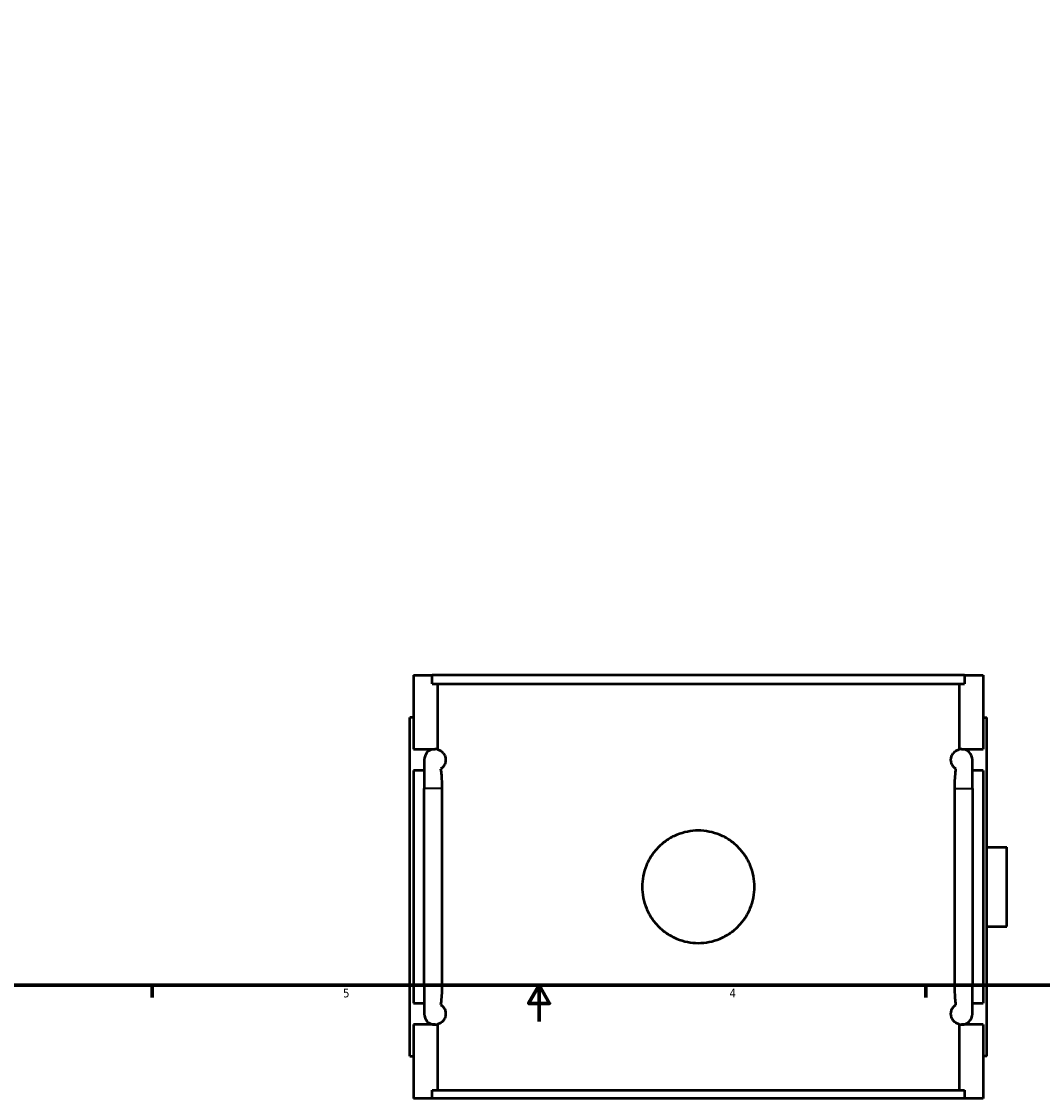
# Model space of a CAD drawing. Header units: inches. Extents: x 0.1 to 46.9, y -0.2 to 47.
# Tile 2 of 8: x 11.3 to 22.5, y -0.2 to 11.6. Entities that reach past the tile are written whole.
import ezdxf

# ---------------------------------------------------------------- set-up
doc = ezdxf.new("R2010")
doc.units = ezdxf.units.IN
doc.header["$MEASUREMENT"] = 0
for name, color, linetype, lineweight in [('Border (ANSI)', 7, 'Continuous', 70), ('Visible (ANSI)', 7, 'Continuous', 50), ('Visible Narrow (ANSI)', 7, 'Continuous', 35)]:
    doc.layers.add(name, color=color, linetype=linetype, lineweight=lineweight)
doc.styles.add('Note Text (ANSI)', font='tahoma.ttf')

# ---------------------------------------------------------------- blocks, each defined once
blk = doc.blocks.new('Borders Default Border')
at = {"layer": 'Border (ANSI)'}
for p, q in [((12.75, 1), (12.75, 0.866)), ((21.25, 1), (21.25, 0.866))]:
    blk.add_line(p, q, dxfattribs=at)
at = {"layer": 'Border (ANSI)', "flags": 128}
for points in [[(0.5, 1), (0.5, 21), (33.5, 21), (33.5, 1), (0.5, 1)], [(17, 0.6), (17, 1), (16.885, 0.8), (17.115, 0.8), (17, 1)]]:
    blk.add_lwpolyline(points, dxfattribs=at)
at = {"layer": 'Border (ANSI)', "color": 5, "true_color": 0x0000ff, "char_height": 0.0945, "attachment_point": 7, "style": 'Note Text (ANSI)'}
for s, insert in [('5', (14.847, 0.864)), ('4', (19.092, 0.866))]:
    blk.add_mtext(s, dxfattribs=dict(at, insert=insert))

msp = doc.modelspace()

# ---------------------------------------------------------------- linework, layer by layer
at = {"layer": 'Visible (ANSI)'}
for p, q in [((15.62, 4.405), (15.62, 3.593)), ((15.62, 4.405), (15.825, 4.405)), ((21.674, 4.405), (15.825, 4.405)), ((15.825, 4.312), (15.825, 4.405)), ((21.674, 4.405), (21.88, 4.405)), ((21.674, 4.405), (21.674, 4.312)), ((21.88, 4.405), (21.88, 3.593)), ((15.825, 4.312), (21.674, 4.312)), ((15.884, 4.312), (15.884, 3.59)), ((21.615, 4.312), (21.615, 3.59)), ((15.62, 3.94), (15.58, 3.94)), ((15.58, 0.22), (15.58, 3.94)), ((21.88, 3.94), (21.919, 3.94)), ((21.919, 0.22), (21.919, 3.94)), ((15.62, 3.593), (15.857, 3.593)), ((15.884, 3.59), (15.884, 3.59)), ((21.615, 3.59), (21.615, 3.59)), ((21.642, 3.593), (21.88, 3.593)), ((15.738, 3.475), (15.738, 3.16)), ((21.761, 3.16), (21.761, 3.475)), ((15.62, 3.357), (15.62, 0.803)), ((15.738, 3.357), (15.62, 3.357)), ((21.88, 3.357), (21.761, 3.357)), ((21.88, 3.357), (21.88, 0.803)), ((15.738, 1), (15.738, 3.16)), ((15.933, 3.16), (15.933, 1)), ((21.566, 1), (21.566, 3.16)), ((21.761, 3.16), (21.761, 1)), ((21.919, 2.515), (22.14, 2.515)), ((22.14, 1.645), (22.14, 2.515)), ((21.919, 1.645), (22.14, 1.645)), ((15.738, 1), (15.738, 0.685)), ((21.761, 0.685), (21.761, 1)), ((15.62, 0.803), (15.738, 0.803)), ((21.761, 0.803), (21.88, 0.803)), ((15.62, 0.567), (15.62, -0.245)), ((15.857, 0.567), (15.62, 0.567)), ((15.884, 0.571), (15.884, 0.57)), ((15.884, 0.57), (15.884, -0.152)), ((21.615, 0.571), (21.615, 0.57)), ((21.615, 0.57), (21.615, -0.152)), ((21.88, 0.567), (21.642, 0.567)), ((21.88, 0.567), (21.88, -0.245)), ((15.58, 0.22), (15.62, 0.22)), ((21.919, 0.22), (21.88, 0.22)), ((15.825, -0.152), (21.674, -0.152)), ((15.825, -0.245), (15.825, -0.152)), ((21.674, -0.152), (21.674, -0.245)), ((15.825, -0.245), (15.62, -0.245)), ((21.674, -0.245), (15.825, -0.245)), ((21.88, -0.245), (21.674, -0.245))]:
    msp.add_line(p, q, dxfattribs=at)
for centre, start, end in [((15.856, 3.475), 90, 180), ((15.856, 3.475), 76.0876, 90), ((15.857, 3.475), 76.5659, 90), ((21.642, 3.475), 90, 103.4341), ((21.643, 3.475), 90, 103.9124), ((21.643, 3.475), 0, 90), ((15.856, 0.685), 180, 270), ((21.643, 0.685), 270, 0), ((15.856, 0.685), 270, 283.9124), ((15.857, 0.685), 270, 283.4341), ((21.643, 0.685), 256.0876, 270), ((21.642, 0.685), 256.5659, 270)]:
    msp.add_arc(centre, 0.118, start, end, dxfattribs=at)
for points, knots in [([(15.884, 3.59), (15.888, 3.589), (15.892, 3.588), (15.907, 3.582), (15.919, 3.576), (15.937, 3.561), (15.943, 3.555), (15.956, 3.539), (15.962, 3.529), (15.969, 3.51), (15.971, 3.504), (15.972, 3.494), (15.973, 3.49), (15.974, 3.483), (15.974, 3.479), (15.974, 3.472), (15.974, 3.468), (15.973, 3.46), (15.972, 3.457), (15.971, 3.447), (15.969, 3.441), (15.962, 3.422), (15.956, 3.412), (15.943, 3.395), (15.937, 3.389), (15.927, 3.381), (15.923, 3.378), (15.919, 3.376)], [0.945072, 0.945072, 0.945072, 0.945072, 1.091079, 1.091079, 1.454772, 1.454772, 1.621113, 1.621113, 1.787455, 1.787455, 1.844848, 1.844848, 1.873544, 1.873544, 1.902241, 1.902241, 1.930937, 1.930937, 1.959633, 1.959633, 2.017026, 2.017026, 2.183368, 2.183368, 2.34971, 2.34971, 2.469498, 2.469498, 2.469498, 2.469498]), ([(21.58, 3.376), (21.576, 3.378), (21.572, 3.381), (21.562, 3.389), (21.556, 3.395), (21.543, 3.412), (21.537, 3.422), (21.53, 3.441), (21.529, 3.447), (21.527, 3.457), (21.526, 3.46), (21.525, 3.468), (21.525, 3.472), (21.525, 3.479), (21.525, 3.483), (21.526, 3.49), (21.527, 3.494), (21.529, 3.504), (21.53, 3.51), (21.537, 3.529), (21.543, 3.539), (21.556, 3.555), (21.562, 3.561), (21.58, 3.576), (21.592, 3.582), (21.607, 3.588), (21.611, 3.589), (21.615, 3.59)], [1.334666, 1.334666, 1.334666, 1.334666, 1.454483, 1.454483, 1.620812, 1.620812, 1.787142, 1.787142, 1.844533, 1.844533, 1.873228, 1.873228, 1.901923, 1.901923, 1.930619, 1.930619, 1.959314, 1.959314, 2.016704, 2.016704, 2.183034, 2.183034, 2.349364, 2.349364, 2.712985, 2.712985, 2.859087, 2.859087, 2.859087, 2.859087]), ([(15.919, 3.376), (15.922, 3.353), (15.925, 3.33), (15.931, 3.259), (15.933, 3.21), (15.933, 3.16)], [0.5990786, 0.5990786, 0.5990786, 0.5990786, 0.7931913, 0.7931913, 1.1677217, 1.1677217, 1.1677217, 1.1677217]), ([(21.566, 3.16), (21.566, 3.222), (21.569, 3.283), (21.577, 3.352), (21.578, 3.364), (21.58, 3.376)], [0, 0, 0, 0, 0.4687747, 0.4687747, 0.5686959, 0.5686959, 0.5686959, 0.5686959]), ([(19.367, 2.08), (19.367, 2.041), (19.363, 2.001), (19.347, 1.921), (19.336, 1.882), (19.304, 1.806), (19.284, 1.769), (19.239, 1.702), (19.213, 1.671), (19.159, 1.616), (19.128, 1.591), (19.061, 1.546), (19.024, 1.526), (18.948, 1.494), (18.908, 1.482), (18.829, 1.467), (18.788, 1.463), (18.711, 1.463), (18.671, 1.467), (18.591, 1.482), (18.551, 1.494), (18.475, 1.526), (18.439, 1.546), (18.371, 1.591), (18.34, 1.616), (18.286, 1.671), (18.26, 1.702), (18.215, 1.769), (18.195, 1.806), (18.164, 1.882), (18.152, 1.921), (18.136, 2.001), (18.132, 2.041), (18.132, 2.119), (18.136, 2.159), (18.152, 2.239), (18.164, 2.279), (18.195, 2.355), (18.215, 2.391), (18.26, 2.459), (18.286, 2.489), (18.34, 2.544), (18.371, 2.57), (18.439, 2.615), (18.475, 2.635), (18.551, 2.666), (18.591, 2.678), (18.671, 2.694), (18.711, 2.698), (18.788, 2.698), (18.829, 2.694), (18.908, 2.678), (18.948, 2.666), (19.024, 2.635), (19.061, 2.615), (19.128, 2.57), (19.159, 2.544), (19.213, 2.489), (19.239, 2.459), (19.284, 2.391), (19.304, 2.355), (19.336, 2.279), (19.347, 2.239), (19.363, 2.159), (19.367, 2.119), (19.367, 2.08)], [0, 0, 0, 0, 0.296297, 0.296297, 0.592594, 0.592594, 0.888891, 0.888891, 1.185188, 1.185188, 1.481464, 1.481464, 1.77774, 1.77774, 2.074016, 2.074016, 2.370292, 2.370292, 2.666569, 2.666569, 2.962845, 2.962845, 3.259121, 3.259121, 3.555397, 3.555397, 3.851694, 3.851694, 4.147991, 4.147991, 4.444288, 4.444288, 4.740585, 4.740585, 5.036882, 5.036882, 5.333179, 5.333179, 5.629476, 5.629476, 5.925773, 5.925773, 6.222049, 6.222049, 6.518325, 6.518325, 6.814601, 6.814601, 7.110877, 7.110877, 7.407153, 7.407153, 7.70343, 7.70343, 7.999706, 7.999706, 8.295982, 8.295982, 8.592279, 8.592279, 8.888576, 8.888576, 9.184873, 9.184873, 9.48117, 9.48117, 9.48117, 9.48117]), ([(15.933, 1), (15.933, 0.939), (15.93, 0.877), (15.922, 0.808), (15.921, 0.796), (15.919, 0.785)], [0, 0, 0, 0, 0.4687747, 0.4687747, 0.5686959, 0.5686959, 0.5686959, 0.5686959]), ([(21.58, 0.785), (21.577, 0.807), (21.574, 0.831), (21.568, 0.902), (21.566, 0.951), (21.566, 1)], [0.5990785, 0.5990785, 0.5990785, 0.5990785, 0.7931913, 0.7931913, 1.1677216, 1.1677216, 1.1677216, 1.1677216]), ([(15.919, 0.785), (15.923, 0.782), (15.927, 0.779), (15.937, 0.771), (15.943, 0.765), (15.956, 0.749), (15.962, 0.739), (15.969, 0.72), (15.971, 0.714), (15.972, 0.704), (15.973, 0.7), (15.974, 0.693), (15.974, 0.689), (15.974, 0.682), (15.974, 0.678), (15.973, 0.67), (15.972, 0.667), (15.971, 0.657), (15.969, 0.651), (15.962, 0.632), (15.956, 0.622), (15.943, 0.605), (15.937, 0.599), (15.919, 0.584), (15.907, 0.578), (15.892, 0.573), (15.888, 0.572), (15.884, 0.571)], [1.334983, 1.334983, 1.334983, 1.334983, 1.454772, 1.454772, 1.621113, 1.621113, 1.787455, 1.787455, 1.844848, 1.844848, 1.873544, 1.873544, 1.902241, 1.902241, 1.930937, 1.930937, 1.959633, 1.959633, 2.017026, 2.017026, 2.183368, 2.183368, 2.34971, 2.34971, 2.713402, 2.713402, 2.859409, 2.859409, 2.859409, 2.859409]), ([(21.615, 0.571), (21.611, 0.572), (21.607, 0.573), (21.592, 0.578), (21.58, 0.584), (21.562, 0.599), (21.556, 0.605), (21.543, 0.622), (21.537, 0.632), (21.53, 0.651), (21.529, 0.657), (21.527, 0.667), (21.526, 0.67), (21.525, 0.678), (21.525, 0.682), (21.525, 0.689), (21.525, 0.693), (21.526, 0.7), (21.527, 0.704), (21.529, 0.714), (21.53, 0.72), (21.537, 0.739), (21.543, 0.749), (21.556, 0.765), (21.562, 0.771), (21.572, 0.779), (21.576, 0.782), (21.58, 0.785)], [0.94476, 0.94476, 0.94476, 0.94476, 1.090862, 1.090862, 1.454483, 1.454483, 1.620812, 1.620812, 1.787142, 1.787142, 1.844533, 1.844533, 1.873228, 1.873228, 1.901923, 1.901923, 1.930619, 1.930619, 1.959314, 1.959314, 2.016704, 2.016704, 2.183034, 2.183034, 2.349364, 2.349364, 2.46918, 2.46918, 2.46918, 2.46918])]:
    msp.add_open_spline(points, degree=3, knots=knots, dxfattribs=at)
at = {"layer": 'Visible Narrow (ANSI)'}
for p, q in [((15.922, 3.16), (15.738, 3.16)), ((21.577, 3.16), (21.761, 3.16)), ((15.922, 1), (15.738, 1)), ((21.577, 1), (21.761, 1))]:
    msp.add_line(p, q, dxfattribs=at)

# ---------------------------------------------------------------- block references
msp.add_blockref('Borders Default Border', (0, 0))

doc.saveas('drawing.dxf')
